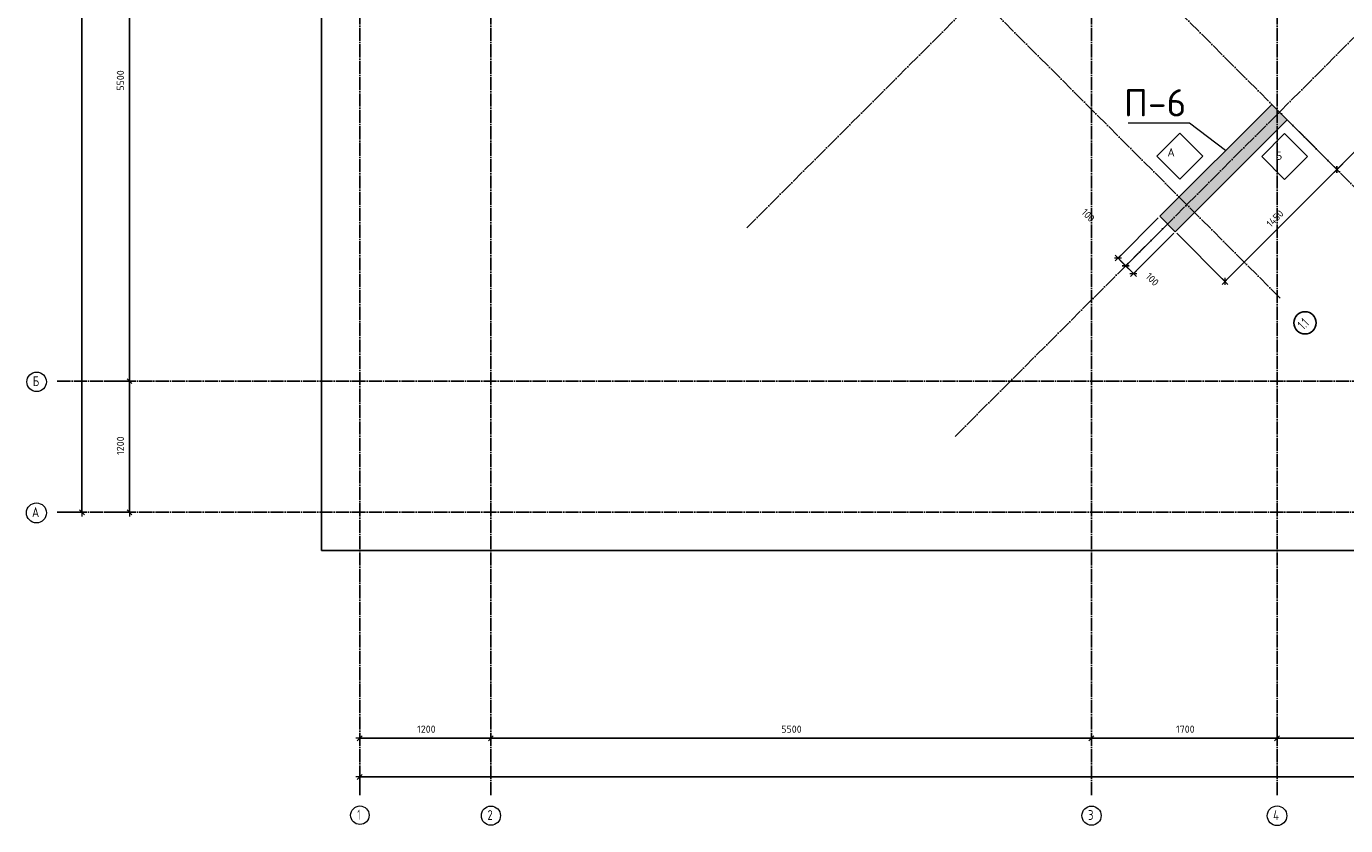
# Model space of a CAD drawing. Header units: millimetres. Extents: x -37663 to 118746, y -2869 to 47508.
# Tile 34 of 54: x 36947 to 49028, y -2869 to 4448. Entities that reach past the tile are written whole.
import ezdxf

# ---------------------------------------------------------------- set-up
doc = ezdxf.new("R2010")
doc.units = ezdxf.units.MM
doc.header["$PDMODE"] = 65
doc.linetypes.add('______11', pattern=[150, 120, -15, 0, -15])
doc.linetypes.add('______5', pattern=[330, 240, -30, 30, -30])
for name, color, linetype, lineweight in [('Standard', 7, 'Continuous', 25), ('Армирование стержнями_ общее', 40, 'Continuous', 35), ('Высотная отметка (отверстия)', 7, 'Continuous', 13), ('Размерная линия_ общее', 7, 'Continuous', 13)]:
    doc.layers.add(name, color=color, linetype=linetype, lineweight=lineweight)
doc.layers.add('Осевая линия_ общее', color=7, linetype='______5', lineweight=13, true_color=0xa0a0a0)
doc.styles.add('ISOCPEUR', font='ISOCPEUR')
doc.dimstyles.new('DIMSTYLE_3', dxfattribs={"dimtxt": 66, "dimasz": 75, "dimexe": 0, "dimexo": 0, "dimgap": 33, "dimtad": 2, "dimdec": 0, "dimrnd": 5, "dimzin": 12, "dimdsep": 46, "dimtxsty": 'ISOCPEUR', "dimblk1": 'ALL_ML_STRICH', "dimblk2": 'ALL_ML_STRICH', "dimsah": 1, "dimcen": 0, "dimclrd": 7, "dimclre": 256, "dimclrt": 7, "dimadec": 0, "dimazin": 0, "dimtfac": 1, "dimtdec": 0, "dimtix": 1, "dimtmove": 2, "dimatfit": 3, "dimfxl": 0, "dimtzin": 0, "dimlwd": 0, "dimlwe": -3, "dimarcsym": 0})
doc.dimstyles.new('DIMSTYLE_5', dxfattribs={"dimtxt": 66, "dimasz": 75, "dimexe": 0, "dimexo": 0, "dimgap": 33, "dimtad": 2, "dimdec": 0, "dimrnd": 5, "dimzin": 12, "dimdsep": 46, "dimtxsty": 'ISOCPEUR', "dimblk1": 'ALL_ML_STRICH', "dimblk2": 'ALL_ML_STRICH', "dimsah": 1, "dimcen": 0, "dimclrd": 7, "dimclre": 256, "dimclrt": 7, "dimadec": 0, "dimazin": 0, "dimtfac": 1, "dimtdec": 0, "dimtix": 1, "dimtmove": 2, "dimatfit": 3, "dimfxl": 0, "dimtvp": 1.2, "dimtzin": 0, "dimlwd": 0, "dimlwe": -3, "dimarcsym": 0})

# ---------------------------------------------------------------- blocks, each defined once
blk = doc.blocks.new('ALL_ML_STRICH')
at = {"color": 0, "linetype": 'ByBlock', "lineweight": -2}
for p, q in [((-1, 0), (0.5, 0)), ((-0.3, -0.3), (0.3, 0.3)), ((0, -0.5), (0, 0.5))]:
    blk.add_line(p, q, dxfattribs=at)
blk = doc.blocks.new('*D20')
at = {"layer": 'DEFPOINTS', "color": 7, "linetype": 'Continuous', "lineweight": 13, "transparency": 33554687}
for p in [(37582, 46490), (37217, 0), (37456, 0)]:
    blk.add_point(p, dxfattribs=at)
at = {"layer": 'Размерная линия_ общее', "color": 253, "linetype": 'Continuous', "lineweight": -2, "true_color": 0xa0a0a0, "transparency": 33554687}
for p, q in [((37562, 46490), (37456, 46490)), ((37237, 0), (37456, 0))]:
    blk.add_line(p, q, dxfattribs=at)
at = {"layer": 'Размерная линия_ общее', "color": 7, "linetype": 'Continuous', "lineweight": -2, "transparency": 33554687}
blk.add_line((37456, 0), (37456, 46490), dxfattribs=at)
at = {"layer": 'Размерная линия_ общее', "color": 7, "linetype": 'Continuous', "lineweight": 13, "transparency": 33554687, "xscale": 75, "yscale": 75, "zscale": 75}
for p, rotation in [((37456, 46490), 90), ((37456, 0), 270)]:
    blk.add_blockref('ALL_ML_STRICH', p, dxfattribs=dict(at, rotation=rotation))
at = {"layer": 'Размерная линия_ общее', "color": 7, "linetype": 'Continuous', "lineweight": 13, "transparency": 33554687, "insert": (37373, 23242), "char_height": 66, "width": 330, "attachment_point": 5, "rotation": 90, "style": 'ISOCPEUR'}
blk.add_mtext('\\A1;{46490}', dxfattribs=at)
blk = doc.blocks.new('*D21')
at = {"layer": 'DEFPOINTS', "color": 7, "linetype": 'Continuous', "lineweight": 13, "transparency": 33554687}
for p in [(37576, 1200), (37576, 0), (37891, 0)]:
    blk.add_point(p, dxfattribs=at)
at = {"layer": 'Размерная линия_ общее', "color": 253, "linetype": 'Continuous', "lineweight": -2, "true_color": 0xa0a0a0, "transparency": 33554687}
for p, q in [((37676, 1200), (37891, 1200)), ((37676, 0), (37891, 0))]:
    blk.add_line(p, q, dxfattribs=at)
at = {"layer": 'Размерная линия_ общее', "color": 7, "linetype": 'Continuous', "lineweight": -2, "transparency": 33554687}
blk.add_line((37891, 0), (37891, 1200), dxfattribs=at)
at = {"layer": 'Размерная линия_ общее', "color": 7, "linetype": 'Continuous', "lineweight": 13, "transparency": 33554687, "xscale": 75, "yscale": 75, "zscale": 75}
for p, rotation in [((37891, 1200), 90), ((37891, 0), 270)]:
    blk.add_blockref('ALL_ML_STRICH', p, dxfattribs=dict(at, rotation=rotation))
at = {"layer": 'Размерная линия_ общее', "color": 7, "linetype": 'Continuous', "lineweight": 13, "transparency": 33554687, "insert": (37808, 610), "char_height": 66, "width": 264, "attachment_point": 5, "rotation": 90, "style": 'ISOCPEUR'}
blk.add_mtext('\\A1;{1200}', dxfattribs=at)
blk = doc.blocks.new('*D22')
at = {"layer": 'DEFPOINTS', "color": 7, "linetype": 'Continuous', "lineweight": 13, "transparency": 33554687}
for p in [(37576, 6700), (37576, 1200), (37891, 1200)]:
    blk.add_point(p, dxfattribs=at)
at = {"layer": 'Размерная линия_ общее', "color": 253, "linetype": 'Continuous', "lineweight": -2, "true_color": 0xa0a0a0, "transparency": 33554687}
for p, q in [((37676, 6700), (37891, 6700)), ((37676, 1200), (37891, 1200))]:
    blk.add_line(p, q, dxfattribs=at)
at = {"layer": 'Размерная линия_ общее', "color": 7, "linetype": 'Continuous', "lineweight": -2, "transparency": 33554687}
blk.add_line((37891, 1200), (37891, 6700), dxfattribs=at)
at = {"layer": 'Размерная линия_ общее', "color": 7, "linetype": 'Continuous', "lineweight": 13, "transparency": 33554687, "xscale": 75, "yscale": 75, "zscale": 75}
for p, rotation in [((37891, 6700), 90), ((37891, 1200), 270)]:
    blk.add_blockref('ALL_ML_STRICH', p, dxfattribs=dict(at, rotation=rotation))
at = {"layer": 'Размерная линия_ общее', "color": 7, "linetype": 'Continuous', "lineweight": 13, "transparency": 33554687, "insert": (37808, 3953), "char_height": 66, "width": 264, "attachment_point": 5, "rotation": 90, "style": 'ISOCPEUR'}
blk.add_mtext('\\A1;{5500}', dxfattribs=at)
blk = doc.blocks.new('*D35')
at = {"layer": 'DEFPOINTS', "color": 7, "linetype": 'Continuous', "lineweight": 13, "transparency": 33554687}
for p in [(40000, -2424), (40000, -2523), (65050, -2458)]:
    blk.add_point(p, dxfattribs=at)
at = {"layer": 'Размерная линия_ общее', "color": 253, "linetype": 'Continuous', "lineweight": -2, "true_color": 0xa0a0a0, "transparency": 33554687}
for p, q in [((40000, -2503), (40000, -2424)), ((65050, -2438), (65050, -2424))]:
    blk.add_line(p, q, dxfattribs=at)
at = {"layer": 'Размерная линия_ общее', "color": 7, "linetype": 'Continuous', "lineweight": -2, "transparency": 33554687}
blk.add_line((40000, -2424), (65050, -2424), dxfattribs=at)
at = {"layer": 'Размерная линия_ общее', "color": 7, "linetype": 'Continuous', "lineweight": 13, "transparency": 33554687, "xscale": 75, "yscale": 75, "zscale": 75, "rotation": 180}
blk.add_blockref('ALL_ML_STRICH', (40000, -2424), dxfattribs=at)
at = {"layer": 'Размерная линия_ общее', "color": 7, "linetype": 'Continuous', "lineweight": 13, "transparency": 33554687, "xscale": 75, "yscale": 75, "zscale": 75}
blk.add_blockref('ALL_ML_STRICH', (65050, -2424), dxfattribs=at)
at = {"layer": 'Размерная линия_ общее', "color": 7, "linetype": 'Continuous', "lineweight": 13, "transparency": 33554687, "insert": (52528, -2341), "char_height": 66, "width": 330, "attachment_point": 5, "style": 'ISOCPEUR'}
blk.add_mtext('\\A1;{25050}', dxfattribs=at)
blk = doc.blocks.new('СЛОЖНЫЙ_ОБЪЕКТ_0')
at = {"layer": 'Осевая линия_ общее', "color": 253, "linetype": '______11', "lineweight": -3, "true_color": 0xa0a0a0, "transparency": 33554687}
for p, q in [((40000, -2590), (40000, 47490)), ((41200, -2590), (41200, 47490)), ((46700, -2590), (46700, 47490)), ((48400, -2590), (48400, 47490)), ((43543, 2603), (60705, 19765)), ((45452, 694), (62614, 17855)), ((49278, 2808), (42815, 9271)), ((48429, 1960), (41966, 8423)), ((37230, 1200), (66050, 1200)), ((37230, 0), (66050, 0))]:
    blk.add_line(p, q, dxfattribs=at)
at = {"layer": 'Осевая линия_ общее', "color": 7, "linetype": 'Continuous', "lineweight": 25, "transparency": 33554687}
blk.add_circle((48656, 1734), 102, dxfattribs=at)
at = {"layer": 'Осевая линия_ общее', "color": 7, "linetype": 'Continuous', "lineweight": 13, "transparency": 33554687}
for centre, radius in [((37041, 1194), 89.6), ((37039, -6), 91.7), ((40001, -2774), 84.6), ((41201, -2778), 87.7), ((46701, -2778), 87.7), ((48400, -2779), 89.6)]:
    blk.add_circle(centre, radius, dxfattribs=at)
at = {"layer": 'Осевая линия_ общее', "color": 7, "linetype": 'Continuous', "lineweight": 25, "transparency": 33554687, "insert": (48643, 1665), "char_height": 90, "width": 147.75, "attachment_point": 7, "rotation": 45, "style": 'ISOCPEUR'}
blk.add_mtext('\\W0.68;1.1', dxfattribs=at)
at = {"layer": 'Осевая линия_ общее', "color": 7, "linetype": 'Continuous', "lineweight": 13, "transparency": 33554687, "char_height": 90, "attachment_point": 7, "style": 'ISOCPEUR'}
for s, insert, width in [('\\W0.80;Б', (37005, 1155), 107.95), ('\\W0.82;А', (36998, -45), 117.79), ('\\W0.56;1', (39978, -2814), 70), ('\\W0.78;2', (41169, -2817), 97.92), ('\\W0.78;3', (46669, -2817), 97.92), ('\\W0.80;4', (48364, -2819), 107.95)]:
    blk.add_mtext(s, dxfattribs=dict(at, insert=insert, width=width))
blk = doc.blocks.new('*D37')
at = {"layer": 'DEFPOINTS', "color": 7, "linetype": 'Continuous', "lineweight": 13, "transparency": 33554687}
for p in [(40000, -2069), (40000, -2119), (41200, -2068)]:
    blk.add_point(p, dxfattribs=at)
at = {"layer": 'Размерная линия_ общее', "color": 253, "linetype": 'Continuous', "lineweight": -2, "true_color": 0xa0a0a0, "transparency": 33554687}
for p, q in [((40000, -2069), (40000, -2069)), ((41200, -2069), (41200, -2069))]:
    blk.add_line(p, q, dxfattribs=at)
at = {"layer": 'Размерная линия_ общее', "color": 7, "linetype": 'Continuous', "lineweight": -2, "transparency": 33554687}
blk.add_line((40000, -2069), (41200, -2069), dxfattribs=at)
at = {"layer": 'Размерная линия_ общее', "color": 7, "linetype": 'Continuous', "lineweight": 13, "transparency": 33554687, "xscale": 75, "yscale": 75, "zscale": 75, "rotation": 180}
blk.add_blockref('ALL_ML_STRICH', (40000, -2069), dxfattribs=at)
at = {"layer": 'Размерная линия_ общее', "color": 7, "linetype": 'Continuous', "lineweight": 13, "transparency": 33554687, "xscale": 75, "yscale": 75, "zscale": 75}
blk.add_blockref('ALL_ML_STRICH', (41200, -2069), dxfattribs=at)
at = {"layer": 'Размерная линия_ общее', "color": 7, "linetype": 'Continuous', "lineweight": 13, "transparency": 33554687, "insert": (40610, -1986), "char_height": 66, "width": 264, "attachment_point": 5, "style": 'ISOCPEUR'}
blk.add_mtext('\\A1;{1200}', dxfattribs=at)
blk = doc.blocks.new('*D38')
at = {"layer": 'DEFPOINTS', "color": 7, "linetype": 'Continuous', "lineweight": 13, "transparency": 33554687}
for p in [(46700, -2051), (41200, -2068), (41200, -2069)]:
    blk.add_point(p, dxfattribs=at)
at = {"layer": 'Размерная линия_ общее', "color": 253, "linetype": 'Continuous', "lineweight": -2, "true_color": 0xa0a0a0, "transparency": 33554687}
for p, q in [((41200, -2069), (41200, -2069)), ((46700, -2069), (46700, -2069))]:
    blk.add_line(p, q, dxfattribs=at)
at = {"layer": 'Размерная линия_ общее', "color": 7, "linetype": 'Continuous', "lineweight": -2, "transparency": 33554687}
blk.add_line((41200, -2069), (46700, -2069), dxfattribs=at)
at = {"layer": 'Размерная линия_ общее', "color": 7, "linetype": 'Continuous', "lineweight": 13, "transparency": 33554687, "xscale": 75, "yscale": 75, "zscale": 75, "rotation": 180}
blk.add_blockref('ALL_ML_STRICH', (41200, -2069), dxfattribs=at)
at = {"layer": 'Размерная линия_ общее', "color": 7, "linetype": 'Continuous', "lineweight": 13, "transparency": 33554687, "xscale": 75, "yscale": 75, "zscale": 75}
blk.add_blockref('ALL_ML_STRICH', (46700, -2069), dxfattribs=at)
at = {"layer": 'Размерная линия_ общее', "color": 7, "linetype": 'Continuous', "lineweight": 13, "transparency": 33554687, "insert": (43953, -1986), "char_height": 66, "width": 264, "attachment_point": 5, "style": 'ISOCPEUR'}
blk.add_mtext('\\A1;{5500}', dxfattribs=at)
blk = doc.blocks.new('*D39')
at = {"layer": 'DEFPOINTS', "color": 7, "linetype": 'Continuous', "lineweight": 13, "transparency": 33554687}
for p in [(48400, -1882), (46700, -2051), (46700, -2069)]:
    blk.add_point(p, dxfattribs=at)
at = {"layer": 'Размерная линия_ общее', "color": 253, "linetype": 'Continuous', "lineweight": -2, "true_color": 0xa0a0a0, "transparency": 33554687}
for p, q in [((48400, -1982), (48400, -2069)), ((46700, -2069), (46700, -2069))]:
    blk.add_line(p, q, dxfattribs=at)
at = {"layer": 'Размерная линия_ общее', "color": 7, "linetype": 'Continuous', "lineweight": -2, "transparency": 33554687}
blk.add_line((46700, -2069), (48400, -2069), dxfattribs=at)
at = {"layer": 'Размерная линия_ общее', "color": 7, "linetype": 'Continuous', "lineweight": 13, "transparency": 33554687, "xscale": 75, "yscale": 75, "zscale": 75, "rotation": 180}
blk.add_blockref('ALL_ML_STRICH', (46700, -2069), dxfattribs=at)
at = {"layer": 'Размерная линия_ общее', "color": 7, "linetype": 'Continuous', "lineweight": 13, "transparency": 33554687, "xscale": 75, "yscale": 75, "zscale": 75}
blk.add_blockref('ALL_ML_STRICH', (48400, -2069), dxfattribs=at)
at = {"layer": 'Размерная линия_ общее', "color": 7, "linetype": 'Continuous', "lineweight": 13, "transparency": 33554687, "insert": (47560, -1986), "char_height": 66, "width": 264, "attachment_point": 5, "style": 'ISOCPEUR'}
blk.add_mtext('\\A1;{1700}', dxfattribs=at)
blk = doc.blocks.new('*D40')
at = {"layer": 'DEFPOINTS', "color": 7, "linetype": 'Continuous', "lineweight": 13, "transparency": 33554687}
for p in [(48400, -1882), (53900, -1990), (48400, -2069)]:
    blk.add_point(p, dxfattribs=at)
at = {"layer": 'Размерная линия_ общее', "color": 253, "linetype": 'Continuous', "lineweight": -2, "true_color": 0xa0a0a0, "transparency": 33554687}
for p, q in [((48400, -1982), (48400, -2069)), ((53900, -2090), (53900, -2069))]:
    blk.add_line(p, q, dxfattribs=at)
at = {"layer": 'Размерная линия_ общее', "color": 7, "linetype": 'Continuous', "lineweight": -2, "transparency": 33554687}
blk.add_line((48400, -2069), (53900, -2069), dxfattribs=at)
at = {"layer": 'Размерная линия_ общее', "color": 7, "linetype": 'Continuous', "lineweight": 13, "transparency": 33554687, "xscale": 75, "yscale": 75, "zscale": 75, "rotation": 180}
blk.add_blockref('ALL_ML_STRICH', (48400, -2069), dxfattribs=at)
at = {"layer": 'Размерная линия_ общее', "color": 7, "linetype": 'Continuous', "lineweight": 13, "transparency": 33554687, "xscale": 75, "yscale": 75, "zscale": 75}
blk.add_blockref('ALL_ML_STRICH', (53900, -2069), dxfattribs=at)
at = {"layer": 'Размерная линия_ общее', "color": 7, "linetype": 'Continuous', "lineweight": 13, "transparency": 33554687, "insert": (51153, -1986), "char_height": 66, "width": 264, "attachment_point": 5, "style": 'ISOCPEUR'}
blk.add_mtext('\\A1;{5500}', dxfattribs=at)
blk = doc.blocks.new('*D137')
at = {"layer": 'DEFPOINTS', "color": 7, "linetype": 'Continuous', "lineweight": 13, "transparency": 33554687}
for p in [(47397, 2639), (47468, 2568), (47085, 2185)]:
    blk.add_point(p, dxfattribs=at)
at = {"layer": 'Размерная линия_ общее', "color": 253, "linetype": 'Continuous', "lineweight": -2, "true_color": 0xa0a0a0, "transparency": 33554687}
for p, q in [((47383, 2624), (47014, 2256)), ((47454, 2554), (47085, 2185))]:
    blk.add_line(p, q, dxfattribs=at)
at = {"layer": 'Размерная линия_ общее', "color": 7, "linetype": 'Continuous', "lineweight": -2, "transparency": 33554687}
blk.add_line((47085, 2185), (47014, 2256), dxfattribs=at)
at = {"layer": 'Размерная линия_ общее', "color": 7, "linetype": 'Continuous', "lineweight": 13, "transparency": 33554687, "xscale": 75, "yscale": 75, "zscale": 75}
for p, rotation in [((47014, 2256), 134.9999999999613), ((47085, 2185), 314.9999999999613)]:
    blk.add_blockref('ALL_ML_STRICH', p, dxfattribs=dict(at, rotation=rotation))
at = {"layer": 'Размерная линия_ общее', "color": 7, "linetype": 'Continuous', "lineweight": 13, "transparency": 33554687, "insert": (47257, 2132), "char_height": 66, "width": 198, "attachment_point": 5, "rotation": 315, "style": 'ISOCPEUR'}
blk.add_mtext('\\A1;{100}', dxfattribs=at)
blk = doc.blocks.new('*D138')
at = {"layer": 'DEFPOINTS', "color": 7, "linetype": 'Continuous', "lineweight": 13, "transparency": 33554687}
for p in [(47326, 2709), (47397, 2639), (47014, 2256)]:
    blk.add_point(p, dxfattribs=at)
at = {"layer": 'Размерная линия_ общее', "color": 253, "linetype": 'Continuous', "lineweight": -2, "true_color": 0xa0a0a0, "transparency": 33554687}
for p, q in [((47312, 2695), (46944, 2327)), ((47383, 2624), (47014, 2256))]:
    blk.add_line(p, q, dxfattribs=at)
at = {"layer": 'Размерная линия_ общее', "color": 7, "linetype": 'Continuous', "lineweight": -2, "transparency": 33554687}
blk.add_line((47014, 2256), (46944, 2327), dxfattribs=at)
at = {"layer": 'Размерная линия_ общее', "color": 7, "linetype": 'Continuous', "lineweight": 13, "transparency": 33554687, "xscale": 75, "yscale": 75, "zscale": 75}
for p, rotation in [((46944, 2327), 134.9999999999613), ((47014, 2256), 314.9999999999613)]:
    blk.add_blockref('ALL_ML_STRICH', p, dxfattribs=dict(at, rotation=rotation))
at = {"layer": 'Размерная линия_ общее', "color": 7, "linetype": 'Continuous', "lineweight": 13, "transparency": 33554687, "insert": (46670, 2718), "char_height": 66, "width": 198, "attachment_point": 5, "rotation": 315, "style": 'ISOCPEUR'}
blk.add_mtext('\\A1;{100}', dxfattribs=at)
blk = doc.blocks.new('СЛОЖНЫЙ_ОБЪЕКТ_8')
at = {"layer": 'Армирование стержнями_ общее', "color": 7, "linetype": 'Continuous', "lineweight": 13, "transparency": 33554687}
blk.add_lwpolyline([(47510, 3471), (47300, 3261), (47510, 3051), (47720, 3261), (47510, 3471)], close=True, dxfattribs=at)
at = {"layer": 'Армирование стержнями_ общее', "color": 7, "linetype": 'Continuous', "lineweight": 13, "transparency": 33554687, "insert": (47396, 3295), "char_height": 75, "width": 98.18, "attachment_point": 4, "style": 'ISOCPEUR'}
blk.add_mtext('\\A1;{\\fISOCPEUR|i0|b0;\\H75.000000;\\W1.000000;\\C7;А}\\P', dxfattribs=at)
blk = doc.blocks.new('*D250')
at = {"layer": 'DEFPOINTS', "color": 7, "linetype": 'Continuous', "lineweight": 13, "transparency": 33554687}
for p in [(48493, 3593), (47468, 2568), (47923, 2113)]:
    blk.add_point(p, dxfattribs=at)
at = {"layer": 'Размерная линия_ общее', "color": 253, "linetype": 'Continuous', "lineweight": -2, "true_color": 0xa0a0a0, "transparency": 33554687}
for p, q in [((48507, 3579), (48948, 3138)), ((47482, 2554), (47923, 2113))]:
    blk.add_line(p, q, dxfattribs=at)
at = {"layer": 'Размерная линия_ общее', "color": 7, "linetype": 'Continuous', "lineweight": -2, "transparency": 33554687}
blk.add_line((47923, 2113), (48948, 3138), dxfattribs=at)
at = {"layer": 'Размерная линия_ общее', "color": 7, "linetype": 'Continuous', "lineweight": 13, "transparency": 33554687, "xscale": 75, "yscale": 75, "zscale": 75}
for p, rotation in [((48948, 3138), 44.99999999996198), ((47923, 2113), 224.999999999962)]:
    blk.add_blockref('ALL_ML_STRICH', p, dxfattribs=dict(at, rotation=rotation))
at = {"layer": 'Размерная линия_ общее', "color": 7, "linetype": 'Continuous', "lineweight": 13, "transparency": 33554687, "insert": (48381, 2689), "char_height": 66, "width": 264, "attachment_point": 5, "rotation": 45, "style": 'ISOCPEUR'}
blk.add_mtext('\\A1;{1450}', dxfattribs=at)
blk = doc.blocks.new('*D251')
at = {"layer": 'DEFPOINTS', "color": 7, "linetype": 'Continuous', "lineweight": 13, "transparency": 33554687}
for p in [(51958, 7058), (48493, 3593), (48948, 3138)]:
    blk.add_point(p, dxfattribs=at)
at = {"layer": 'Размерная линия_ общее', "color": 253, "linetype": 'Continuous', "lineweight": -2, "true_color": 0xa0a0a0, "transparency": 33554687}
for p, q in [((51972, 7044), (52413, 6603)), ((48507, 3579), (48948, 3138))]:
    blk.add_line(p, q, dxfattribs=at)
at = {"layer": 'Размерная линия_ общее', "color": 7, "linetype": 'Continuous', "lineweight": -2, "transparency": 33554687}
blk.add_line((48948, 3138), (52413, 6603), dxfattribs=at)
at = {"layer": 'Размерная линия_ общее', "color": 7, "linetype": 'Continuous', "lineweight": 13, "transparency": 33554687, "xscale": 75, "yscale": 75, "zscale": 75}
for p, rotation in [((52413, 6603), 44.99999999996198), ((48948, 3138), 224.999999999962)]:
    blk.add_blockref('ALL_ML_STRICH', p, dxfattribs=dict(at, rotation=rotation))
at = {"layer": 'Размерная линия_ общее', "color": 7, "linetype": 'Continuous', "lineweight": 13, "transparency": 33554687, "insert": (50622, 4929), "char_height": 66, "width": 264, "attachment_point": 5, "rotation": 45, "style": 'ISOCPEUR'}
blk.add_mtext('\\A1;{4900}', dxfattribs=at)
blk = doc.blocks.new('СЛОЖНЫЙ_ОБЪЕКТ_9')
at = {"layer": 'Армирование стержнями_ общее', "color": 7, "linetype": 'Continuous', "lineweight": 13, "transparency": 33554687}
blk.add_lwpolyline([(48469, 3468), (48259, 3258), (48469, 3048), (48679, 3258), (48469, 3468)], close=True, dxfattribs=at)
at = {"layer": 'Армирование стержнями_ общее', "color": 7, "linetype": 'Continuous', "lineweight": 13, "transparency": 33554687, "insert": (48384, 3264), "char_height": 75, "width": 90, "attachment_point": 4, "style": 'ISOCPEUR'}
blk.add_mtext('\\A1;{\\fISOCPEUR|i0|b0;\\H75.000000;\\W1.000000;\\C7;Б}\\P', dxfattribs=at)

msp = doc.modelspace()

# ---------------------------------------------------------------- hatches: boundary and pattern name
at = {"linetype": 'Continuous', "lineweight": 13, "transparency": 33554687}
msp.add_hatch(color=7, dxfattribs=at).paths.add_polyline_path([(48493, 3593.2), (48351.6, 3734.6), (47326.3, 2709.3), (47467.7, 2567.8)])

# ---------------------------------------------------------------- linework, layer by layer
at = {"color": 7, "linetype": 'Continuous', "lineweight": -3, "transparency": 33554687}
for p, q in [((47326.3, 2709.3), (48351.6, 3734.6)), ((48351.6, 3734.6), (48493, 3593.2)), ((48493, 3593.2), (47467.7, 2567.8)), ((47467.7, 2567.8), (47326.3, 2709.3))]:
    msp.add_line(p, q, dxfattribs=at)
at = {"layer": 'Standard', "color": 7, "linetype": 'Continuous', "lineweight": 25, "transparency": 33554687}
msp.add_lwpolyline([(39650, -350.2), (65250, -350.2), (65250, 46690), (39650, 46690), (39650, -350.2)], dxfattribs=at)
at = {"layer": 'Высотная отметка (отверстия)', "color": 7, "linetype": 'Continuous', "lineweight": 13, "transparency": 33554687}
msp.add_lwpolyline([(47928.9, 3311.9), (47597.7, 3563.7), (47037.7, 3563.7)], dxfattribs=at)

# ---------------------------------------------------------------- block references
at = {"layer": 'Армирование стержнями_ общее', "color": 7, "linetype": 'Continuous', "lineweight": 13, "transparency": 33554687}
for name in ['СЛОЖНЫЙ_ОБЪЕКТ_8', 'СЛОЖНЫЙ_ОБЪЕКТ_9']:
    msp.add_blockref(name, (0, 0), dxfattribs=at)
at = {"layer": 'Осевая линия_ общее', "color": 253, "linetype": '______11', "lineweight": -3, "true_color": 0xa0a0a0, "transparency": 33554687}
msp.add_blockref('СЛОЖНЫЙ_ОБЪЕКТ_0', (0, 0), dxfattribs=at)

# ---------------------------------------------------------------- texts
at = {"layer": 'Высотная отметка (отверстия)', "color": 7, "linetype": 'Continuous', "lineweight": 13, "transparency": 33554687, "insert": (47282.7, 3623.7), "char_height": 75, "width": 664.583, "attachment_point": 8, "style": 'ISOCPEUR'}
msp.add_mtext('\\A1;{\\fISOCPEUR|i0|b0;\\H250.000000;\\W1.000000;\\C7;П-6}\\P', dxfattribs=at)

# ---------------------------------------------------------------- dimensions: what is measured, and where the dimension line sits
at = {"layer": 'Размерная линия_ общее', "color": 7, "linetype": 'Continuous', "lineweight": 13, "transparency": 33554687}
for base, p1, p2, angle, dimstyle, picture, middle in [((37455.8, 46490), (37237, 0), (37562.2, 46490), 90, 'DIMSTYLE_3', '*D20', (37372.8, 23241.7)), ((52412.8, 6603), (48507.1, 3579), (51972, 7043.8), 45, 'DIMSTYLE_3', '*D251', (50621.7, 4929.2)), ((37891.4, 6700), (37676.2, 1200), (37676.2, 6700), 90, 'DIMSTYLE_3', '*D22', (37808.4, 3953.3)), ((48948, 3138.1), (47481.8, 2553.7), (48507.1, 3579), 45, 'DIMSTYLE_3', '*D250', (48381.3, 2688.8)), ((46943.6, 2326.6), (47382.8, 2624.4), (47312.1, 2695.1), 135, 'DIMSTYLE_5', '*D138', (46669.6, 2718.2)), ((47014.3, 2255.9), (47453.5, 2553.7), (47382.8, 2624.4), 135, 'DIMSTYLE_5', '*D137', (47256.6, 2132)), ((37891.4, 1200), (37676.2, 0), (37676.2, 1200), 90, 'DIMSTYLE_3', '*D21', (37808.4, 609.9))]:
    dim = msp.add_linear_dim(base=base, p1=p1, p2=p2, angle=angle, dimstyle=dimstyle, override={"dimpost": '<>', "dimclrd": 7, "dimclre": 253, "dimclrt": 7, "dimlwd": 0, "dimlwe": 65533}, dxfattribs=at)
    dim.commit()
    dim.dimension.update_dxf_attribs({"geometry": picture, "text_midpoint": middle, "dimtype": 160})
for base, p1, p2, picture, middle in [((48400, -2068.8), (46700, -2068.8), (48400, -1981.6), '*D39', (47559.9, -1985.8)), ((53900, -2068.8), (48400, -1981.6), (53900, -2090), '*D40', (51153.3, -1985.8)), ((41200, -2068.8), (40000, -2068.8), (41200, -2068.8), '*D37', (40609.9, -1985.8)), ((46700, -2068.8), (41200, -2068.8), (46700, -2068.8), '*D38', (43953.3, -1985.8)), ((65050, -2423.6), (40000, -2503.1), (65050, -2437.7), '*D35', (52528.3, -2340.6))]:
    dim = msp.add_linear_dim(base=base, p1=p1, p2=p2, dimstyle='DIMSTYLE_3', override={"dimpost": '<>', "dimclrd": 7, "dimclre": 253, "dimclrt": 7, "dimlwd": 0, "dimlwe": 65533}, dxfattribs=at)
    dim.commit()
    dim.dimension.update_dxf_attribs({"geometry": picture, "text_midpoint": middle, "dimtype": 160})

doc.saveas('drawing.dxf')
